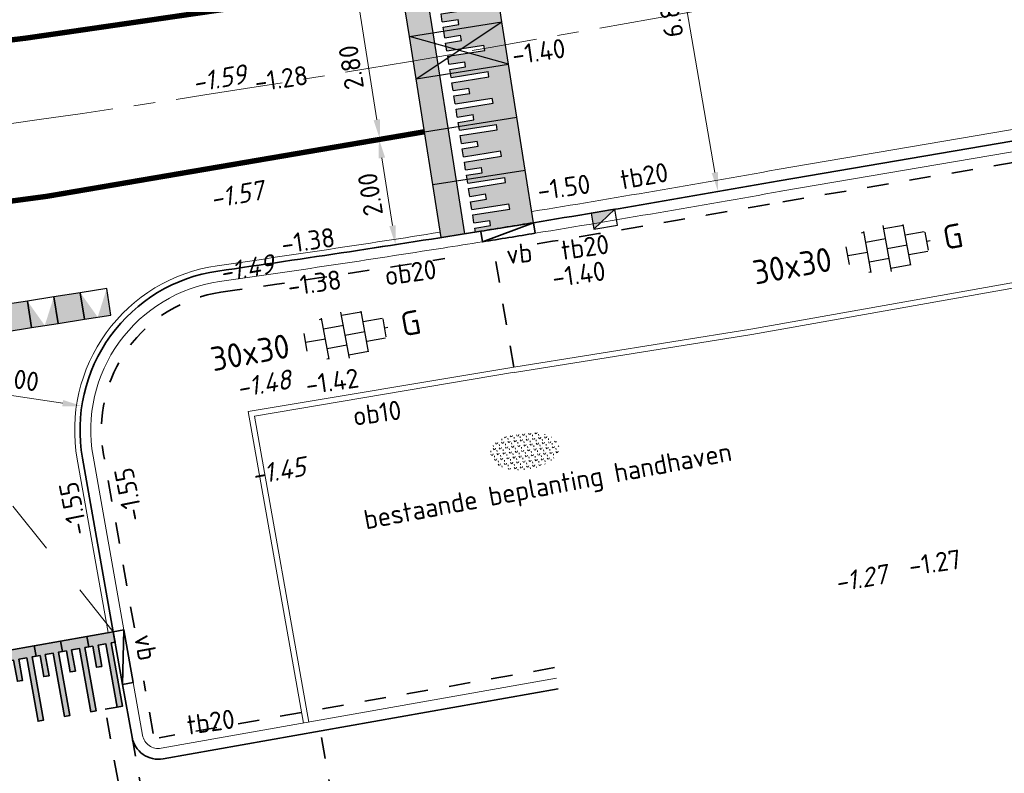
# Model space of a CAD drawing. Header units: metres. Extents: x 97990 to 98409, y 436026 to 436301.
# Tile 53 of 55: x 98342 to 98361, y 436269 to 436283. Entities that reach past the tile are written whole.
import ezdxf
from ezdxf.enums import TextEntityAlignment as Align

# ---------------------------------------------------------------- set-up
doc = ezdxf.new("R2010")
doc.units = ezdxf.units.M
for name, pattern in [('AM-AS-SO', [16, 10, -2, 2, -2]), ('VW-11_STREEP', [2, 1, -1]), ('ZZ-HIDDEN-SO', [4, 2, -2])]:
    doc.linetypes.add(name, pattern=pattern)
for name, color, linetype, lineweight in [('B-WE-GR-BEPLANTING-S-200', 252, 'Continuous', 18), ('B-WE-VH-KANTOPSLUITING-T18-200', 252, 'Continuous', 18), ('B-WE-VH-NAP-T18-200', 252, 'Continuous', 18), ('N-WE-AM-AS_WEG-G', 10, 'AM-AS-SO', 18), ('N-WE-RI-HWA_KOLK-S-200', 150, 'Continuous', 25), ('N-WE-VH-DREMPEL_PREFAB_ELEMENT-S', 30, 'Continuous', 25), ('N-WE-VH-FUNDERING_ZANDCEMENTSTABILISATIE-G', 7, 'ZZ-HIDDEN-SO', 35), ('N-WE-VH-KANTOPSLUITING-T18-200', 1, 'Continuous', 18), ('N-WE-VH-KANTOPSLUITING_ACHTERKANTBAND-G', 1, 'Continuous', 18), ('N-WE-VH-KANTOPSLUITING_ELEMENT_VERLOOPBAND-G', 40, 'Continuous', 35), ('N-WE-VH-KANTOPSLUITING_OPSLUITBAND-G', 150, 'Continuous', 35), ('N-WE-VH-KANTOPSLUITING_OPSLUITBAND_100X200-G', 1, 'Continuous', 18), ('N-WE-VH-KANTOPSLUITING_TROTTOIRBAND_180X200-G', 2, 'Continuous', 35), ('N-WE-VH-KANTVERHARDING_ROLLAAG-G', 60, 'Continuous', 18), ('N-WE-VH-KANTVERHARDING_STREKLAAG-G', 60, 'Continuous', 18), ('N-WE-VH-M-200', 7, 'Continuous', 18), ('N-WE-VH-MARKERING-G', 30, 'Continuous', 35), ('N-WE-VH-MATERIAALGRENS-G', 7, 'ZZ-HIDDEN-SO', 35), ('N-WE-VH-NAP-T18-200', 4, 'Continuous', 18), ('N-WE-VH-OPENVERHARDING_TEGEL-S-250', 90, 'Continuous', 25), ('N-WE-VH-VERKEERSTEGEL-S', 7, 'Continuous', 25), ('N-WE-VW-MARKERING_LANGS_STREEP_11_010-G', 7, 'VW-11_STREEP', 13)]:
    doc.layers.add(name, color=color, linetype=linetype, lineweight=lineweight)
doc.styles.add('NLCS-ISO', font='NLCS-ISO.ttf')
doc.styles.add('NLCS-ISO-M200-T18', font='NLCS-ISO.ttf', dxfattribs={"height": 0.36})
doc.styles.add('NLCS-ISO-M200-T18_CURSIEF', font='NLCS-ISO.ttf', dxfattribs={"oblique": 15, "height": 0.36})
doc.dimstyles.new('NLCS-M200-T18-PIJL_L2_H0', dxfattribs={"dimscale": 0.2, "dimtxt": 2.5, "dimasz": 1.8, "dimexe": 2, "dimexo": 2, "dimgap": 0.7, "dimtad": 1, "dimzin": 0, "dimdsep": 46, "dimtxsty": 'NLCS-ISO-M200-T18', "dimcen": 0, "dimdle": 2, "dimclrd": 256, "dimclre": 256, "dimclrt": 1, "dimadec": 0, "dimazin": 0, "dimtfac": 1, "dimtdec": 3, "dimtofl": 0, "dimtmove": 0, "dimatfit": 3, "dimfxl": 2, "dimfxlon": 1, "dimtfillclr": 256, "dimtolj": 1, "dimtzin": 0, "dimlwd": -1, "dimlwe": -1, "dimarcsym": 0})

# ---------------------------------------------------------------- blocks, each defined once
blk = doc.blocks.new('SVH-DREMPEL_PREFAB_1750X1000')
h = blk.add_hatch(color=254)
h.dxf.hatch_style = 1
h.paths.add_polyline_path([(1, 1.75), (0, 1.75), (0, 1.300000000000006), (1, 1.300000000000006)])
h.paths.add_polyline_path([(0.8250000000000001, 1.100000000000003), (0.675, 1.100000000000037), (0.675, 0.7999999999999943), (0.5750000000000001, 0.7999999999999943), (0.5750000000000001, 1.100000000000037), (0.425, 1.100000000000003), (0.425, 0.4000000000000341), (0.325, 0.4000000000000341), (0.325, 1.100000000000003), (0.175, 1.100000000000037), (0.175, 0.7999999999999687), (0.07499999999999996, 0.7999999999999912), (0.07500000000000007, 1.10000000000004), (0, 1.100000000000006), (0, 0), (1, -2.220446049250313e-16), (1, 1.100000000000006), (0.925, 1.100000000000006), (0.925, 0.4000000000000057), (0.8250000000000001, 0.4000000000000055)])
for p, q in [((0, 1.75), (0, 0)), ((0, 1.75), (1, 1.75)), ((1, 1.75), (1, 0)), ((0, 1.300000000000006), (1, 1.300000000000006)), ((0, 1.100000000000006), (0.075, 1.10000000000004)), ((0.075, 1.10000000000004), (0.075, 0.7999999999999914)), ((0.175, 1.100000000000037), (0.325, 1.100000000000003)), ((0.175, 1.100000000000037), (0.175, 0.7999999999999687)), ((0.325, 1.100000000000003), (0.325, 0.4000000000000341)), ((0.425, 1.100000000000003), (0.5750000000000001, 1.100000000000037)), ((0.425, 1.100000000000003), (0.425, 0.4000000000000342)), ((0.5750000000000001, 1.100000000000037), (0.5750000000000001, 0.7999999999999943)), ((0.675, 1.100000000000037), (0.8250000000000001, 1.100000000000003)), ((0.675, 1.100000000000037), (0.675, 0.7999999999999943)), ((0.8250000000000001, 1.100000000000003), (0.8250000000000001, 0.4000000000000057)), ((0.925, 1.100000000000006), (1, 1.100000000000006)), ((0.925, 1.100000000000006), (0.925, 0.4000000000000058)), ((0.075, 0.7999999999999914), (0.175, 0.7999999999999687)), ((0.5750000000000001, 0.7999999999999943), (0.675, 0.7999999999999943)), ((0.325, 0.4000000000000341), (0.425, 0.4000000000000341)), ((0.8250000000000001, 0.4000000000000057), (0.925, 0.4000000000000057)), ((0, 0), (1, 0))]:
    blk.add_line(p, q)
blk = doc.blocks.new('SVH-TEGEL_300X300_DUN_HALFST_KL-SO')
for p, q in [((-1.674005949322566, 1.5), (-1.499999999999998, 1.5)), ((-1.499999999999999, -1.552460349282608), (-1.499999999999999, 1.552460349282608)), ((1.110223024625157e-15, -1.75), (1.110223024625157e-15, 1.75)), ((2.220446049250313e-15, 1.5), (1.500000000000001, 1.5)), ((1.500000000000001, -1.552460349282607), (1.500000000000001, 1.552460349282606)), ((-1.499999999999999, 0.7500000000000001), (1.110223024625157e-15, 0.7500000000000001)), ((1.500000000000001, 0.7500000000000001), (2.936400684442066, 0.7500000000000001)), ((-2.999999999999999, -0.6730769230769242), (-2.999999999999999, 0.6730769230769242)), ((-2.999999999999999, 0), (-1.499999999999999, 0)), ((0, 0), (1.500000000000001, 0)), ((3, -0.6730769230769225), (3, 0.6730769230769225)), ((3, 0), (3.25, 0)), ((-1.5, -0.7500000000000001), (0, -0.7500000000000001)), ((1.499999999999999, -0.7500000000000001), (2.936400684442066, -0.7500000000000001)), ((-1.674005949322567, -1.5), (-1.499999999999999, -1.5)), ((1.110223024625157e-15, -1.5), (1.500000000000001, -1.5))]:
    blk.add_line(p, q)
at = {"style": 'NLCS-ISO'}
blk.add_attdef('FORMAAT', text='', height=1.8, dxfattribs=at).set_placement((-4.25, 3.214697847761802e-16), align=Align.MIDDLE_RIGHT)
blk.add_attdef('KLEUR', text='', height=1.8, dxfattribs=at).set_placement((4.25, -4.133182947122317e-16), align=Align.MIDDLE_LEFT)
at = {"style": 'NLCS-ISO', "flags": 1}
blk.add_attdef('FUNCTIE', text='', height=1.8, dxfattribs=at).set_placement((-4.89008351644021e-16, -2.75), align=Align.TOP_CENTER)
blk = doc.blocks.new('SRI-KOLK_TROTTOIR-SO')
blk.add_hatch(color=256).paths.add_polyline_path([(1.125000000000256, 1.499999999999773), (-1.124999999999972, 1.499999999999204), (-1.124999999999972, 5.684341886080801e-13)])
blk.add_line((-1.124999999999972, 0), (1.124999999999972, 1.499999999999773))
at = {"flags": 128}
blk.add_lwpolyline([(-1.124999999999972, 0), (1.124999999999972, 0), (1.124999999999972, 1.499999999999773), (-1.124999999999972, 1.499999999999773)], close=True, dxfattribs=at)
blk = doc.blocks.new('*D314')
at = {"layer": 'Defpoints', "color": 0, "ltscale": 0.2, "transparency": 16777216}
for p in [(98348.11099999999, 436269.9230000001), (98344.59523765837, 436269.8069706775), (98349.47287854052, 436262.2478843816)]:
    blk.add_point(p, dxfattribs=at)
at = {"layer": 'N-WE-VH-M-200', "ltscale": 0.2, "transparency": 16777216}
for p, q in [((98349.40299386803, 436262.641732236), (98349.54276321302, 436261.8540365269)), ((98346.39893510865, 436261.7024414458), (98349.11841547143, 436262.1849881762)), ((98345.97458736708, 436262.0333930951), (98346.11435671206, 436261.2456973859))]:
    blk.add_line(p, q, dxfattribs=at)
for points in [[(98349.1288981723, 436262.125910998), (98349.10793277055, 436262.2440653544), (98349.47287854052, 436262.2478843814)], [(98346.40941780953, 436261.6433642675), (98346.38845240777, 436261.7615186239), (98346.04447203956, 436261.6395452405)]]:
    blk.add_solid(points, dxfattribs=at)
at = {"layer": 'N-WE-VH-M-200', "color": 1, "ltscale": 0.2, "transparency": 16777216, "insert": (98347.70276755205, 436262.2587930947), "char_height": 0.36, "attachment_point": 5, "rotation": 10.0618801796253, "style": 'NLCS-ISO-M200-T18'}
blk.add_mtext('\\A1;3.48', dxfattribs=at)
blk = doc.blocks.new('*D315')
at = {"layer": 'Defpoints', "color": 0, "ltscale": 0.2, "transparency": 16777216}
for p in [(98348.11099999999, 436269.9230000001), (98353.40085599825, 436264.3967938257), (98353.65062292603, 436262.9891866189)]:
    blk.add_point(p, dxfattribs=at)
at = {"layer": 'N-WE-VH-M-200', "ltscale": 0.2, "transparency": 16777216}
for p, q in [((98353.58073825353, 436263.3830344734), (98353.72050759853, 436262.5953387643)), ((98349.82734161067, 436262.3107805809), (98353.29615985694, 436262.9262904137)), ((98349.40299386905, 436262.6417322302), (98349.54276321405, 436261.8540365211))]:
    blk.add_line(p, q, dxfattribs=at)
for points in [[(98353.3066425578, 436262.8672132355), (98353.28567715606, 436262.9853675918), (98353.65062292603, 436262.9891866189)], [(98349.83782431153, 436262.2517034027), (98349.81685890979, 436262.3698577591), (98349.47287854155, 436262.2478843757)]]:
    blk.add_solid(points, dxfattribs=at)
at = {"layer": 'N-WE-VH-M-200', "color": 1, "ltscale": 0.2, "transparency": 16777216, "insert": (98351.5058429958, 436262.9336137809), "char_height": 0.36, "attachment_point": 5, "rotation": 10.0618801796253, "style": 'NLCS-ISO-M200-T18'}
blk.add_mtext('\\A1;4.24', dxfattribs=at)
blk = doc.blocks.new('*D181')
at = {"layer": 'Defpoints', "color": 0, "ltscale": 0.2, "transparency": 16777216}
for p in [(98354.38841618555, 436286.6984816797), (98353.33724674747, 436286.5183259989), (98354.48558727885, 436279.8158568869)]:
    blk.add_point(p, dxfattribs=at)
at = {"layer": 'N-WE-VH-M-200', "ltscale": 0.2, "transparency": 16777216}
for p, q in [((98353.99416448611, 436286.6309124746), (98354.78266788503, 436286.7660508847)), ((98355.4763024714, 436280.35090046), (98354.4492284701, 436286.3436551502)), ((98355.1428630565, 436279.9285047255), (98355.93136645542, 436280.0636431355))]:
    blk.add_line(p, q, dxfattribs=at)
for points in [[(98354.3900907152, 436286.3335197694), (98354.50836622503, 436286.3537905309), (98354.38841618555, 436286.6984816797)], [(98355.4171647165, 436280.3407650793), (98355.53544022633, 436280.3610358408), (98355.53711475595, 436279.9960739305)]]:
    blk.add_solid(points, dxfattribs=at)
at = {"layer": 'N-WE-VH-M-200', "color": 1, "ltscale": 0.2, "transparency": 16777216, "insert": (98354.6473641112, 436283.293222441), "char_height": 0.36, "attachment_point": 5, "rotation": 99.7252066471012, "style": 'NLCS-ISO-M200-T18'}
blk.add_mtext('\\A1;6.80', dxfattribs=at)
blk = doc.blocks.new('*D204')
at = {"layer": 'Defpoints', "color": 0, "ltscale": 0.2, "transparency": 16777216}
for p in [(98343.658002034, 436275.9899769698), (98346.62441458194, 436275.5423201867)]:
    blk.add_point(p, dxfattribs=at)
at = {"layer": 'N-WE-VH-M-200', "ltscale": 0.2, "transparency": 16777216}
blk.add_line((98341.35211068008, 436276.3379555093), (98343.30203252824, 436276.0436957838), dxfattribs=at)
blk.add_solid([(98343.3109856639, 436276.1030240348), (98343.29307939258, 436275.9843675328), (98343.658002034, 436275.9899769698)], dxfattribs=at)
at = {"layer": 'N-WE-VH-M-200', "color": 1, "ltscale": 0.2, "transparency": 16777216, "insert": (98342.19683690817, 436276.534102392), "char_height": 0.36, "attachment_point": 5, "rotation": 351.41833499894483, "style": 'NLCS-ISO-M200-T18'}
blk.add_mtext('\\A1;R=3.00', dxfattribs=at)
blk = doc.blocks.new('*D174')
at = {"layer": 'Defpoints', "color": 0, "ltscale": 0.2, "transparency": 16777216}
for p in [(98350.05278376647, 436281.1131795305), (98349.20395783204, 436280.9794161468), (98350.3638173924, 436279.1382935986)]:
    blk.add_point(p, dxfattribs=at)
at = {"layer": 'N-WE-VH-M-200', "ltscale": 0.2, "transparency": 16777216}
for p, q in [((98349.59908177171, 436281.0416822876), (98348.80883389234, 436280.917150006)), ((98349.45912898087, 436279.3601696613), (98349.25999735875, 436280.6238046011)), ((98349.91029244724, 436279.0668242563), (98349.12004456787, 436278.9422919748))]:
    blk.add_line(p, q, dxfattribs=at)
for points in [[(98349.20072876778, 436280.61446468), (98349.31926594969, 436280.6331445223), (98349.20395783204, 436280.9794161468)], [(98349.39986038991, 436279.3508297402), (98349.51839757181, 436279.3695095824), (98349.51516850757, 436279.0045581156)]]:
    blk.add_solid(points, dxfattribs=at)
at = {"layer": 'N-WE-VH-M-200', "color": 1, "ltscale": 0.2, "transparency": 16777216, "insert": (98349.04346401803, 436279.9421742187), "char_height": 0.36, "attachment_point": 5, "rotation": 98.95538651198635, "style": 'NLCS-ISO-M200-T18'}
blk.add_mtext('\\A1;2.00', dxfattribs=at)
blk = doc.blocks.new('*D176')
at = {"layer": 'Defpoints', "color": 0, "ltscale": 0.2, "transparency": 16777216}
for p in [(98349.61680074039, 436283.8798088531), (98348.78490312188, 436283.7487131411), (98350.05278376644, 436281.1131795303)]:
    blk.add_point(p, dxfattribs=at)
at = {"layer": 'N-WE-VH-M-200', "ltscale": 0.2, "transparency": 16777216}
for p, q in [((98349.18002706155, 436283.8109792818), (98348.38977918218, 436283.6864470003)), ((98349.16484662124, 436281.337695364), (98348.84094264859, 436283.3931015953)), ((98349.6160100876, 436281.044349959), (98348.82576220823, 436280.9198176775))]:
    blk.add_line(p, q, dxfattribs=at)
for points in [[(98348.78167405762, 436283.3837616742), (98348.90021123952, 436283.4024415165), (98348.78490312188, 436283.7487131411)], [(98349.10557803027, 436281.3283554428), (98349.22411521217, 436281.3470352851), (98349.22088614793, 436280.9820838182)]]:
    blk.add_solid(points, dxfattribs=at)
at = {"layer": 'N-WE-VH-M-200', "color": 1, "ltscale": 0.2, "transparency": 16777216, "insert": (98348.68679548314, 436282.315585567), "char_height": 0.36, "attachment_point": 5, "rotation": 98.95538651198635, "style": 'NLCS-ISO-M200-T18'}
blk.add_mtext('\\A1;2.80', dxfattribs=at)
blk = doc.blocks.new('SGR-BEPLANTING_SOORT_01_KL-SO')
h = blk.add_hatch()
h.set_pattern_fill('AGR-BEPLANTING_SOORT_01', color=256, scale=0.1, pattern_type=2)
h.set_pattern_definition([(59.99999999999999, (0, 0), (-0.2886752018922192, 0.4999998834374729), [0.144338, -0.4330130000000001]), (120, (0, 0), (-0.5773502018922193, -1.165625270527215e-07), [0.144338, -0.433013]), (270, (0, 0), (0.288675, -0.5000000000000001), [0.125, -0.875])])
edge = h.paths.add_edge_path()
edge.add_ellipse((0, 0), major_axis=(3.25, -8.51819583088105e-16), ratio=0.5384615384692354, start_angle=0, end_angle=359.9999999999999)
at = {"style": 'NLCS-ISO'}
blk.add_attdef('TYPE', text='', height=1.8, dxfattribs=at).set_placement((4.25, -1.446759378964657e-15), align=Align.MIDDLE_LEFT)
blk = doc.blocks.new('SVH-VERKEERSTEGEL_500X500_HAAIENTAND')
h = blk.add_hatch(color=253)
h.paths.add_polyline_path([(-0.25, -0.5), (-0.25, 0), (0, -0.5)])
h.paths.add_polyline_path([(0, -0.5), (0.25, 0), (0.25, -0.5)])
blk.add_3dface([(-0.25, -0.5), (0.25, -0.5), (0.25, 0), (-0.25, 0)])
blk = doc.blocks.new('SVH-VERKEERSTEGEL_500X500_TUSSENTEGEL')
blk.add_hatch(color=253).paths.add_polyline_path([(-0.25, -0.5), (-0.25, 0), (0.25, 0), (0.25, -0.5)])
blk.add_3dface([(-0.25, -0.5), (0.25, -0.5), (0.25, 0), (-0.25, 0)])

msp = doc.modelspace()

# ---------------------------------------------------------------- hatches: boundary and pattern name
at = {"layer": 'N-WE-VH-DREMPEL_PREFAB_ELEMENT-S'}
h = msp.add_hatch(color=254, dxfattribs=at)
h.dxf.hatch_style = 1
h.paths.add_polyline_path([(98350.21698052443, 436282.9620484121), (98349.7724660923, 436282.8919990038), (98349.8442532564, 436282.4364572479, 0.0004500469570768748), (98350.28775668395, 436282.5129222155)])
h.paths.add_polyline_path([(98350.28775668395, 436282.5129222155, -0.000450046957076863), (98349.8442532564, 436282.4364572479), (98349.8969983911, 436282.1017510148), (98350.34151282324, 436282.1718004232)])
h.paths.add_polyline_path([(98351.5683071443, 436282.7381466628), (98351.27889440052, 436282.6867796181, -0.0001061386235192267), (98351.17438512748, 436282.6682534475), (98351.17995044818, 436282.6329374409), (98350.48848355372, 436282.5239716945), (98350.5118333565, 436282.3758002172), (98350.80817631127, 436282.4224998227), (98350.82374284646, 436282.3237188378), (98350.5273998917, 436282.2770192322), (98350.5390747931, 436282.2029334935), (98351.62566562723, 436282.3741653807)])
h.paths.add_polyline_path([(98351.50113332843, 436283.1644133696), (98350.4145424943, 436282.9931814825), (98350.43400068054, 436282.8697051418), (98350.73034363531, 436282.9164047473), (98350.7459101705, 436282.8176237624), (98350.44956721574, 436282.7709241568), (98350.47291701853, 436282.6227526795), (98351.16438391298, 436282.7317184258), (98351.17438512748, 436282.6682534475, 0.0001061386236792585), (98351.27889440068, 436282.6867796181), (98351.5683071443, 436282.7381466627)])
at = {"layer": 'N-WE-VH-MARKERING-G'}
h = msp.add_hatch(color=255, dxfattribs=at)
h.dxf.hatch_style = 1
h.paths.add_polyline_path([(98343.78844501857, 436271.4919298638), (98343.86229162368, 436271.5050324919), (98343.93217317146, 436271.1111848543), (98344.03063531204, 436271.1286550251), (98343.96075376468, 436271.5225026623), (98344.1084469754, 436271.5487079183), (98344.3180914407, 436270.3671660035), (98344.41655358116, 436270.384636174), (98344.2069091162, 436271.5661780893), (98344.2807557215, 436271.5792807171), (98344.24581488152, 436271.7762049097), (98343.75350268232, 436271.688853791)])
h = msp.add_hatch(color=255, dxfattribs=at)
h.dxf.hatch_style = 1
h.paths.add_polyline_path([(98342.8038217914, 436271.3172175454), (98342.87766839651, 436271.3303201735), (98342.94754994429, 436270.9364725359), (98343.04601208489, 436270.9539427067), (98342.97613053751, 436271.3477903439), (98343.12382374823, 436271.3739956), (98343.33346821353, 436270.1924536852), (98343.431930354, 436270.2099238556), (98343.22228588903, 436271.391465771), (98343.29613249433, 436271.4045683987), (98343.26119165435, 436271.6014925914), (98342.76887945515, 436271.5141414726)])
h = msp.add_hatch(color=255, dxfattribs=at)
h.dxf.hatch_style = 1
h.paths.add_polyline_path([(98343.29613340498, 436271.4045737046), (98343.36998001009, 436271.4176763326), (98343.43986155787, 436271.0238286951), (98343.53832369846, 436271.0412988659), (98343.46844215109, 436271.4351465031), (98343.61613536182, 436271.4613517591), (98343.82577982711, 436270.2798098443), (98343.92424196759, 436270.2972800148), (98343.7145975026, 436271.4788219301), (98343.78844410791, 436271.4919245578), (98343.75350326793, 436271.6888487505), (98343.26119106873, 436271.6014976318)])
h = msp.add_hatch(color=255, dxfattribs=at)
h.dxf.hatch_style = 1
h.paths.add_polyline_path([(98342.31151017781, 436271.2298613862), (98342.38535678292, 436271.2429640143), (98342.4552383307, 436270.8491163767), (98342.5537004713, 436270.8665865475), (98342.48381892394, 436271.2604341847), (98342.63151213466, 436271.2866394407), (98342.84115659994, 436270.1050975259), (98342.93961874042, 436270.1225676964), (98342.72997427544, 436271.3041096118), (98342.80382088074, 436271.3172122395), (98342.76888004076, 436271.5141364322), (98342.27656784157, 436271.4267853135)])

# ---------------------------------------------------------------- linework, layer by layer
at = {"layer": 'N-WE-AM-AS_WEG-G', "ltscale": 0.2}
msp.add_line((98408.85822308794, 436292.90637088), (98351.27889440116, 436282.6867796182), dxfattribs=at)
msp.add_arc((98307.58990832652, 436528.8397249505), 250, 277.2372289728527, 280.0644558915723, dxfattribs=at)
at = {"layer": 'N-WE-VH-DREMPEL_PREFAB_ELEMENT-S'}
for p, q in [((98349.7724660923, 436282.8919990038), (98351.50113332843, 436283.1644133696)), ((98349.8969983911, 436282.1017510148), (98351.50113332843, 436283.1644133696)), ((98351.62566562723, 436282.3741653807), (98351.50113332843, 436283.1644133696)), ((98350.34151282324, 436282.1718004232), (98350.21698052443, 436282.9620484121)), ((98350.43400068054, 436282.8697051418), (98350.4145424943, 436282.9931814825)), ((98349.8969983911, 436282.1017510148), (98349.7724660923, 436282.8919990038)), ((98351.62566562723, 436282.3741653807), (98349.7724660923, 436282.8919990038)), ((98350.43400068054, 436282.8697051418), (98350.73034363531, 436282.9164047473)), ((98350.44956721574, 436282.7709241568), (98350.7459101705, 436282.8176237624)), ((98350.47291701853, 436282.6227526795), (98350.44956721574, 436282.7709241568)), ((98350.7459101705, 436282.8176237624), (98350.73034363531, 436282.9164047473)), ((98350.47291701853, 436282.6227526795), (98351.16438391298, 436282.7317184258)), ((98350.48848355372, 436282.5239716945), (98351.17995044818, 436282.6329374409)), ((98351.17995044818, 436282.6329374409), (98351.16438391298, 436282.7317184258)), ((98350.5118333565, 436282.3758002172), (98350.48848355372, 436282.5239716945)), ((98350.5118333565, 436282.3758002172), (98350.80817631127, 436282.4224998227)), ((98350.82374284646, 436282.3237188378), (98350.80817631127, 436282.4224998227)), ((98349.8969983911, 436282.1017510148), (98351.62566562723, 436282.3741653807)), ((98350.5273998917, 436282.2770192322), (98350.82374284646, 436282.3237188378)), ((98350.5390747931, 436282.2029334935), (98350.5273998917, 436282.2770192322))]:
    msp.add_line(p, q, dxfattribs=at)
at = {"layer": 'N-WE-VH-FUNDERING_ZANDCEMENTSTABILISATIE-G', "ltscale": 0.2}
for p, q in [((98356.74356114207, 436279.8051895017), (98366.68625340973, 436281.4988247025)), ((98344.63966303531, 436271.8460896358), (98344.06440352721, 436275.0880698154)), ((98352.48329642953, 436271.1050719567), (98345.10501864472, 436269.7958645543)), ((98344.98908551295, 436269.8768553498), (98344.81437471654, 436270.8614699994))]:
    msp.add_line(p, q, dxfattribs=at)
for centre, radius, start, end in [((98302.66000689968, 436582.206910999), 307.2000006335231, 279.2719649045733, 280.1405728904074), ((98302.6599623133, 436582.2072008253), 307.2002938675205, 278.1585142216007, 278.9464444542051), ((98346.62441458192, 436275.5423201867), 2.6, 98.15851365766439, 190.0618801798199)]:
    msp.add_arc(centre, radius, start, end, dxfattribs=at)
at = {"layer": 'N-WE-VH-KANTOPSLUITING_ACHTERKANTBAND-G', "ltscale": 0.5}
for p, q in [((98356.70997695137, 436280.0023495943), (98366.65143431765, 436281.6957744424)), ((98346.88268007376, 436275.80393249), (98351.73845487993, 436276.6203696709)), ((98347.89689596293, 436270.0881333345), (98346.88268007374, 436275.80393249)), ((98344.44273910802, 436271.8111472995), (98343.86747959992, 436275.0531274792)), ((98344.79216158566, 436269.8419130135), (98344.61745078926, 436270.8265276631)), ((98352.51823876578, 436270.9081480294), (98345.13996098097, 436269.598940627))]:
    msp.add_line(p, q, dxfattribs=at)
at = {"layer": 'N-WE-VH-KANTOPSLUITING_ACHTERKANTBAND-G', "ltscale": 0.5, "flags": 128}
msp.add_lwpolyline([(98351.73776783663, 436276.6202572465), (98356.16664717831, 436277.3293917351), (98359.70448174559, 436277.9575399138), (98373.17751608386, 436280.3545460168), (98375.87869428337, 436280.8338339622), (98376.24863838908, 436278.5751752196), (98376.53213411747, 436278.6244788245), (98380.85138003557, 436279.3791126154), (98380.90377872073, 436279.4335266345), (98385.3699199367, 436280.2618036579)], dxfattribs=at)
at = {"layer": 'N-WE-VH-KANTOPSLUITING_ACHTERKANTBAND-G', "ltscale": 0.5}
for centre, radius, start, end in [((98302.66000689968, 436582.206910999), 307.0000006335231, 279.2719649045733, 280.1405728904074), ((98302.6599623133, 436582.2072008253), 307.0002938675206, 278.1585142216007, 278.9464444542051), ((98302.66000689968, 436582.206910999), 307.0000006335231, 278.9464446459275, 279.085334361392), ((98346.62441458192, 436275.5423201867), 2.8, 98.15851365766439, 190.0618801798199), ((98345.08754747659, 436269.8943265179), 0.3, 190.0618801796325, 280.061880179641)]:
    msp.add_arc(centre, radius, start, end, dxfattribs=at)
at = {"layer": 'N-WE-VH-KANTOPSLUITING_ELEMENT_VERLOOPBAND-G', "ltscale": 0.5}
for p, q in [((98344.4205291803, 436270.7915722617), (98344.24581518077, 436271.7762049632)), ((98344.61745078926, 436270.8265276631), (98344.44273910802, 436271.8111472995))]:
    msp.add_line(p, q, dxfattribs=at)
at = {"layer": 'N-WE-VH-KANTOPSLUITING_ELEMENT_VERLOOPBAND-G', "ltscale": 0.2}
for p, q in [((98344.24581779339, 436271.7762054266), (98344.44273910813, 436271.8111472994)), ((98344.44273910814, 436271.8111472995), (98344.42052947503, 436270.7915857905)), ((98344.42052947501, 436270.7915857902), (98344.61745078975, 436270.826527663))]:
    msp.add_line(p, q, dxfattribs=at)
for points in [[(98351.13694024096, 436279.0584534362), (98352.09193931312, 436279.4153581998)], [(98352.0926616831, 436279.4107358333), (98352.12413208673, 436279.2179661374)], [(98351.10572701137, 436279.2496149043), (98351.137197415, 436279.0568452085)]]:
    msp.add_lwpolyline(points, dxfattribs=at)
at = {"layer": 'N-WE-VH-KANTOPSLUITING_ELEMENT_VERLOOPBAND-G', "ltscale": 0.5}
for centre, radius, start, end in [((98302.66000700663, 436582.2069103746), 306.8, 279.0852117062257, 279.2719708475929), ((98302.66000689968, 436582.206910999), 307.0000006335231, 279.085334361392, 279.2719649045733)]:
    msp.add_arc(centre, radius, start, end, dxfattribs=at)
at = {"layer": 'N-WE-VH-KANTOPSLUITING_OPSLUITBAND-G', "ltscale": 0.5}
msp.add_line((98344.24581518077, 436271.7762049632), (98343.67055567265, 436275.018185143), dxfattribs=at)
for centre, radius, start, end in [((98302.66000700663, 436582.2069103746), 306.8, 278.1585136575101, 279.0852117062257), ((98346.62441458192, 436275.5423201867), 3, 98.15851365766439, 190.0618801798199)]:
    msp.add_arc(centre, radius, start, end, dxfattribs=at)
at = {"layer": 'N-WE-VH-KANTOPSLUITING_OPSLUITBAND_100X200-G', "ltscale": 0.5}
for p, q in [((98346.76658839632, 436275.8858167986), (98351.72187388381, 436276.7189854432)), ((98347.79843399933, 436270.0706621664), (98346.76658839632, 436275.8858167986))]:
    msp.add_line(p, q, dxfattribs=at)
at = {"layer": 'N-WE-VH-KANTOPSLUITING_OPSLUITBAND_100X200-G', "ltscale": 0.5, "flags": 128}
msp.add_lwpolyline([(98351.72195761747, 436276.718999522), (98356.15, 436277.428), (98359.687, 436278.056), (98373.16, 436280.453), (98375.961, 436280.95), (98376.331, 436278.691), (98376.515, 436278.723), (98380.802, 436279.472), (98380.854, 436279.526), (98385.351, 436280.36)], dxfattribs=at)
at = {"layer": 'N-WE-VH-KANTOPSLUITING_TROTTOIRBAND_180X200-G', "ltscale": 0.5}
for p, q in [((98356.67639276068, 436280.199509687), (98366.61447245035, 436281.8923591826)), ((98344.59523765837, 436269.8069706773), (98344.4205291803, 436270.7915722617)), ((98352.55336759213, 436270.7112571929), (98345.17490331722, 436269.4020166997))]:
    msp.add_line(p, q, dxfattribs=at)
for centre, radius, start, end in [((98302.66000700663, 436582.2069103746), 306.8, 279.2719708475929, 280.1405728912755), ((98345.08754747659, 436269.8943265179), 0.5, 190.0618801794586, 280.061880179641)]:
    msp.add_arc(centre, radius, start, end, dxfattribs=at)
at = {"layer": 'N-WE-VH-KANTVERHARDING_ROLLAAG-G'}
msp.add_line((98356.64112936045, 436280.4065277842), (98366.72973659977, 436282.1250180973), dxfattribs=at)
msp.add_arc((98302.66000700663, 436582.2069103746), 306.59, 279.2720171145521, 280.1405728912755, dxfattribs=at)
at = {"layer": 'N-WE-VH-KANTVERHARDING_STREKLAAG-G', "ltscale": 0.5}
msp.add_line((98344.14735321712, 436271.7587337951), (98343.57209370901, 436275.0007139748), dxfattribs=at)
for centre, radius, start, end in [((98302.67613856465, 436582.209807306), 300.1, 274.7710419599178, 279.0850299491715), ((98302.66000714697, 436582.2069094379), 306.6999990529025, 278.1585136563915, 278.9451472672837), ((98346.62441458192, 436275.5423201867), 3.1, 98.15851365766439, 190.0618801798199)]:
    msp.add_arc(centre, radius, start, end, dxfattribs=at)
at = {"layer": 'N-WE-VH-MARKERING-G'}
for p, q in [((98343.75350268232, 436271.688853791), (98344.24581488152, 436271.7762049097)), ((98342.76887945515, 436271.5141414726), (98343.26119165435, 436271.6014925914)), ((98343.26119106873, 436271.6014976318), (98343.75350326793, 436271.6888487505)), ((98342.27656784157, 436271.4267853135), (98342.76888004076, 436271.5141364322))]:
    msp.add_line(p, q, dxfattribs=at)
for points in [[(98343.78844501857, 436271.4919298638), (98343.86229162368, 436271.5050324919), (98343.93217317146, 436271.1111848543), (98344.03063531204, 436271.1286550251), (98343.96075376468, 436271.5225026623), (98344.1084469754, 436271.5487079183), (98344.3180914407, 436270.3671660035), (98344.41655358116, 436270.384636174), (98344.2069091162, 436271.5661780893), (98344.2807557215, 436271.5792807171), (98344.24581488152, 436271.7762049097), (98343.75350268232, 436271.688853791)], [(98342.8038217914, 436271.3172175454), (98342.87766839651, 436271.3303201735), (98342.94754994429, 436270.9364725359), (98343.04601208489, 436270.9539427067), (98342.97613053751, 436271.3477903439), (98343.12382374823, 436271.3739956), (98343.33346821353, 436270.1924536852), (98343.431930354, 436270.2099238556), (98343.22228588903, 436271.391465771), (98343.29613249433, 436271.4045683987), (98343.26119165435, 436271.6014925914), (98342.76887945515, 436271.5141414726)], [(98343.29613340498, 436271.4045737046), (98343.36998001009, 436271.4176763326), (98343.43986155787, 436271.0238286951), (98343.53832369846, 436271.0412988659), (98343.46844215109, 436271.4351465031), (98343.61613536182, 436271.4613517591), (98343.82577982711, 436270.2798098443), (98343.92424196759, 436270.2972800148), (98343.7145975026, 436271.4788219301), (98343.78844410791, 436271.4919245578), (98343.75350326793, 436271.6888487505), (98343.26119106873, 436271.6014976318)], [(98342.31151017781, 436271.2298613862), (98342.38535678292, 436271.2429640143), (98342.4552383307, 436270.8491163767), (98342.5537004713, 436270.8665865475), (98342.48381892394, 436271.2604341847), (98342.63151213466, 436271.2866394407), (98342.84115659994, 436270.1050975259), (98342.93961874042, 436270.1225676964), (98342.72997427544, 436271.3041096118), (98342.80382088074, 436271.3172122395), (98342.76888004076, 436271.5141364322), (98342.27656784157, 436271.4267853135)]]:
    msp.add_lwpolyline(points, close=True, dxfattribs=at)
for points in [[(98343.78844501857, 436271.4919298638), (98343.86229162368, 436271.5050324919), (98343.93217317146, 436271.1111848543), (98344.03063531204, 436271.1286550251), (98343.96075376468, 436271.5225026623), (98344.1084469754, 436271.5487079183), (98344.3180914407, 436270.3671660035), (98344.41655358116, 436270.384636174), (98344.2069091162, 436271.5661780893), (98344.2807557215, 436271.5792807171)], [(98342.8038217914, 436271.3172175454), (98342.87766839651, 436271.3303201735), (98342.94754994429, 436270.9364725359), (98343.04601208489, 436270.9539427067), (98342.97613053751, 436271.3477903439), (98343.12382374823, 436271.3739956), (98343.33346821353, 436270.1924536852), (98343.431930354, 436270.2099238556), (98343.22228588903, 436271.391465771), (98343.29613249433, 436271.4045683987)], [(98343.29613340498, 436271.4045737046), (98343.36998001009, 436271.4176763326), (98343.43986155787, 436271.0238286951), (98343.53832369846, 436271.0412988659), (98343.46844215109, 436271.4351465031), (98343.61613536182, 436271.4613517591), (98343.82577982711, 436270.2798098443), (98343.92424196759, 436270.2972800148), (98343.7145975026, 436271.4788219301), (98343.78844410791, 436271.4919245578)], [(98342.31151017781, 436271.2298613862), (98342.38535678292, 436271.2429640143), (98342.4552383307, 436270.8491163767), (98342.5537004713, 436270.8665865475), (98342.48381892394, 436271.2604341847), (98342.63151213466, 436271.2866394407), (98342.84115659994, 436270.1050975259), (98342.93961874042, 436270.1225676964), (98342.72997427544, 436271.3041096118), (98342.80382088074, 436271.3172122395)]]:
    msp.add_lwpolyline(points, dxfattribs=at)
at = {"layer": 'N-WE-VH-MATERIAALGRENS-G', "ltscale": 0.2}
for p, q in [((98351.72187388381, 436276.7189854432), (98351.31900886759, 436279.0840537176)), ((98344.3180914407, 436270.3671660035), (98344.09656279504, 436270.3278577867)), ((98360.26854594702, 436179.1876886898), (98344.0965627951, 436270.3278577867)), ((98350.99517424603, 436253.6546126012), (98348.10857516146, 436269.9225697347)), ((98360.73206434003, 436178.8649322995), (98344.59523765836, 436269.8069706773))]:
    msp.add_line(p, q, dxfattribs=at)
at = {"layer": 'N-WE-VW-MARKERING_LANGS_STREEP_11_010-G', "const_width": 0.1}
for points in [[(98328.53717010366, 436281.3191177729, 0.01758373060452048), (98349.61674565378, 436283.8801584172)], [(98328.7843587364, 436278.2832092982, 0.0278296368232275), (98350.05278376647, 436281.1131795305)]]:
    msp.add_lwpolyline(points, format="xyb", dxfattribs=at)
at = {"layer": 'N-WE-VW-MARKERING_LANGS_STREEP_11_010-G'}
msp.add_lwpolyline([(98337.35345170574, 436270.5532237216), (98344.24581518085, 436271.7762049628), (98339.67823551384, 436277.4846305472)], close=True, dxfattribs=at)

# ---------------------------------------------------------------- block references
at = {"layer": 'B-WE-GR-BEPLANTING-S-200', "ltscale": 0.2, "xscale": 0.2, "yscale": 0.2, "zscale": 0.2, "rotation": 7.054915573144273}
msp.add_blockref('SGR-BEPLANTING_SOORT_01_KL-SO', (98351.91687726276, 436275.1504484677), dxfattribs=at)
at = {"layer": 'N-WE-RI-HWA_KOLK-S-200', "xscale": 0.2, "yscale": 0.2, "rotation": 9.330202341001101}
msp.add_blockref('SRI-KOLK_TROTTOIR-SO', (98353.43802853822, 436279.3324161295), dxfattribs=at)
at = {"layer": 'N-WE-VH-DREMPEL_PREFAB_ELEMENT-S', "rotation": 98.9553865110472}
for p in [(98351.5011333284, 436283.1644133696), (98351.78133097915, 436281.3863555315), (98351.9369963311, 436280.3985456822), (98352.09266168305, 436279.4107358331)]:
    msp.add_blockref('SVH-DREMPEL_PREFAB_1750X1000', p, dxfattribs=at)
at = {"layer": 'N-WE-VH-OPENVERHARDING_TEGEL-S-250', "xscale": 0.25, "yscale": 0.25, "zscale": 0.25, "rotation": 10.38156669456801}
for p in [(98358.69567447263, 436278.9351258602), (98348.57426706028, 436277.3163915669)]:
    msp.add_blockref('SVH-TEGEL_300X300_DUN_HALFST_KL-SO', p, dxfattribs=at).add_auto_attribs({'FORMAAT': '30x30', 'KLEUR': 'G'})
at = {"layer": 'N-WE-VH-VERKEERSTEGEL-S', "ltscale": 0.2, "rotation": 8.953625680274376}
for name, p in [('SVH-VERKEERSTEGEL_500X500_HAAIENTAND', (98343.8764477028, 436278.1460792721)), ('SVH-VERKEERSTEGEL_500X500_HAAIENTAND', (98342.88863307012, 436277.9904442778)), ('SVH-VERKEERSTEGEL_500X500_TUSSENTEGEL', (98343.38254038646, 436278.068261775)), ('SVH-VERKEERSTEGEL_500X500_TUSSENTEGEL', (98342.3947257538, 436277.9126267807))]:
    msp.add_blockref(name, p, dxfattribs=at)

# ---------------------------------------------------------------- texts
at = {"layer": 'B-WE-VH-KANTOPSLUITING-T18-200', "style": 'NLCS-ISO-M200-T18'}
msp.add_text('bestaande beplanting handhaven', height=0.3599999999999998, rotation=10.62564947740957, dxfattribs=at).set_placement((98348.961356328, 436273.6848970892))
at = {"layer": 'B-WE-VH-NAP-T18-200', "linetype": 'Continuous', "style": 'NLCS-ISO-M200-T18_CURSIEF', "oblique": 15}
for s, p in [('-1.59', (98345.753, 436281.844, -1.589)), ('-1.57', (98346.086, 436279.677, -1.573)), ('-1.49', (98346.258, 436278.298, -1.487)), ('-1.48', (98346.5764149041, 436276.1412631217, -1.48)), ('-1.45', (98346.858, 436274.516, -1.454)), ('-1.27', (98357.743, 436272.509, -1.27))]:
    msp.add_text(s, height=0.36, rotation=10.0879999, dxfattribs=at).set_placement(p)
at = {"layer": 'N-WE-VH-KANTOPSLUITING-T18-200', "style": 'NLCS-ISO-M200-T18'}
for s, rotation, p in [('tb20', 10.06914292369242, (98353.74549182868, 436280.0336212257)), ('tb20', 8.08741834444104, (98352.63371411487, 436278.7167239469)), ('vb', 5.816700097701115, (98351.5998472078, 436278.6380886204)), ('ob20', 7.94312720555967, (98349.33764367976, 436278.2400398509)), ('ob10', 7.94312720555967, (98348.74377880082, 436275.6196245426)), ('vb', 280.3299314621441, (98344.63177991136, 436271.6917744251)), ('tb20', 8.08741834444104, (98345.64559679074, 436269.8499973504))]:
    msp.add_text(s, height=0.36, rotation=rotation, dxfattribs=at).set_placement(p)
at = {"layer": 'N-WE-VH-NAP-T18-200', "ltscale": 0.2, "style": 'NLCS-ISO-M200-T18'}
for s, rotation, p in [('-1.40', 8.127720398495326, (98351.71659468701, 436282.3610806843)), ('-1.28', 8.127720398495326, (98346.91112134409, 436281.8574574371)), ('-1.50', 8.127720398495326, (98352.19013956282, 436279.8280435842)), ('-1.38', 8.127720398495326, (98347.40734710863, 436278.8291340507)), ('-1.38', 8.127720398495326, (98347.52679617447, 436278.0386595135)), ('-1.40', 8.127720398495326, (98352.46563946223, 436278.2029225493)), ('-1.42', 8.127720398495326, (98347.86168187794, 436276.2019444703)), ('-1.55', 101.1951422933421, (98344.80363268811, 436273.8794970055)), ('-1.55', 101.1951422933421, (98343.77113064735, 436273.614505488)), ('-1.27', 8.127720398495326, (98359.12294032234, 436272.8197474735))]:
    msp.add_text(s, height=0.36, rotation=rotation, dxfattribs=at).set_placement(p)

# ---------------------------------------------------------------- dimensions: what is measured, and where the dimension line sits
at = {"layer": 'N-WE-VH-M-200', "ltscale": 0.2}
for base, p1, p2, angle, picture, middle in [((98354.38841618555, 436286.6984816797), (98354.48558727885, 436279.8158568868), (98353.33724674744, 436286.5183259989), 99.72520664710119, '*D181', (98354.64736411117, 436283.293222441)), ((98348.78490312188, 436283.7487131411), (98350.05278376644, 436281.1131795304), (98349.61680074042, 436283.8798088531), 98.95538651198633, '*D176', (98348.68679548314, 436282.315585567)), ((98349.20395783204, 436280.9794161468), (98350.3638173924, 436279.1382935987), (98350.05278376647, 436281.1131795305), 98.95538651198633, '*D174', (98349.04346401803, 436279.9421742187))]:
    dim = msp.add_linear_dim(base=base, p1=p1, p2=p2, angle=angle, dimstyle='NLCS-M200-T18-PIJL_L2_H0', dxfattribs=at)
    dim.commit()
    dim.dimension.update_dxf_attribs({"geometry": picture, "text_midpoint": middle})
dim = msp.add_radius_dim(center=(98346.62441458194, 436275.5423201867), mpoint=(98343.658002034, 436275.9899769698), dimstyle='NLCS-M200-T18-PIJL_L2_H0', override={"dimpost": 'R=<>'}, dxfattribs=at)
dim.commit()
dim.dimension.update_dxf_attribs({"geometry": '*D204', "text_midpoint": (98342.19683690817, 436276.534102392)})
for base, p1, p2, override, picture, middle in [((98349.47287854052, 436262.2478843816), (98344.59523765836, 436269.8069706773), (98348.11099999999, 436269.923), {"dimtad": 4, "dimclrt": 1}, '*D314', (98347.70276755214, 436262.2587930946)), ((98353.65062292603, 436262.9891866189), (98348.111, 436269.923), (98353.40085599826, 436264.3967938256), {"dimtad": 4, "dimclrt": 1, "dimtmove": 1}, '*D315', (98351.50584299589, 436262.9336137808))]:
    dim = msp.add_linear_dim(base=base, p1=p1, p2=p2, angle=190.0618801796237, dimstyle='NLCS-M200-T18-PIJL_L2_H0', override=override, dxfattribs=at)
    dim.commit()
    dim.dimension.update_dxf_attribs({"geometry": picture, "text_midpoint": middle})

doc.saveas('drawing.dxf')
